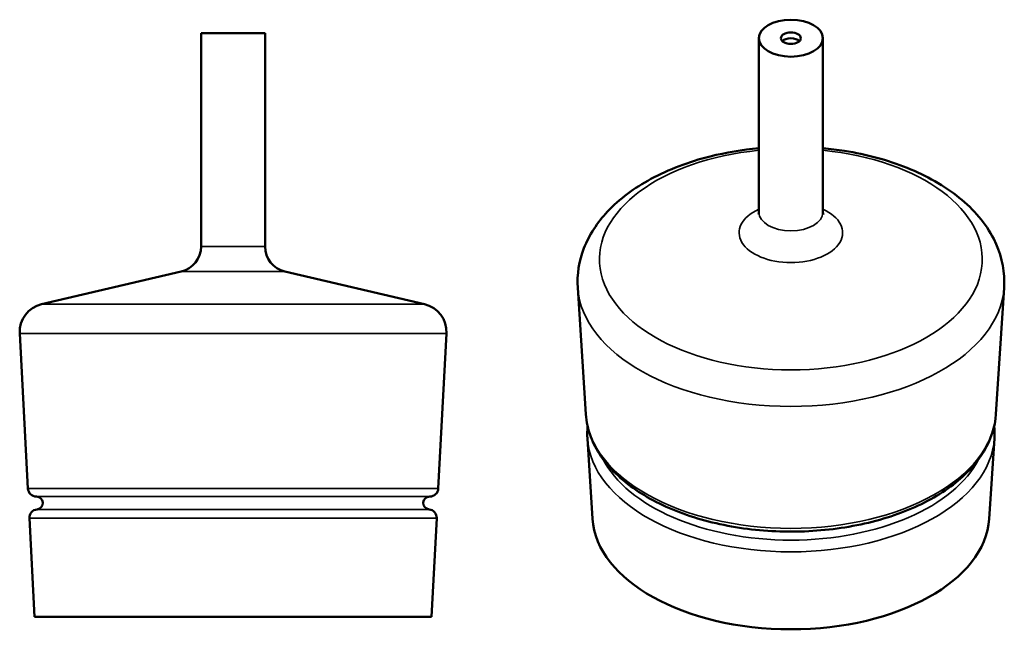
# Model space of a CAD drawing. Header units: millimetres. Extents: x 68 to 760, y 89 to 517.
import ezdxf

# ---------------------------------------------------------------- set-up
doc = ezdxf.new("R2010")
doc.units = ezdxf.units.MM
doc.header["$LTSCALE"] = 2
doc.layers.add('Visibile (ISO)', color=7, linetype='Continuous', lineweight=50)
doc.layers.add('Visibile sottile (ISO)', color=7, linetype='Continuous', lineweight=35)

msp = doc.modelspace()

# ---------------------------------------------------------------- linework, layer by layer
at = {"layer": 'Visibile (ISO)'}
for p, q in [((195.72, 507.25), (240.72, 507.25)), ((195.72, 507.25), (195.72, 357.41)), ((240.72, 507.25), (240.72, 357.41)), ((587.84, 503.81), (587.84, 381.47)), ((632.84, 503.81), (632.84, 381.47)), ((181.81, 339.88), (83.66, 316.95)), ((254.62, 339.88), (352.77, 316.95)), ((466.2, 239.6), (460.47, 328.46)), ((754.49, 239.6), (760.21, 328.46)), ((73.97, 187.44), (68.24, 296.43)), ((362.46, 187.44), (368.19, 296.43)), ((470.94, 166.05), (467.3, 222.5)), ((749.75, 166.05), (753.39, 222.5)), ((80.01, 181.76), (79.96, 181.76)), ((356.43, 181.76), (356.47, 181.76)), ((78.71, 97.25), (75.07, 166.47)), ((357.72, 97.25), (361.36, 166.47)), ((78.71, 97.25), (357.72, 97.25))]:
    msp.add_line(p, q, dxfattribs=at)
for centre, radius, start, end in [((177.72, 357.41), 18, 283.1515, 0), ((258.72, 357.41), 18, 180, 256.8485), ((88.21, 297.48), 20, 103.15137, 183.00961), ((348.22, 297.48), 20, 356.99039, 76.84863), ((79.96, 187.76), 6, 183.00879, 269.99632), ((356.47, 187.76), 6, 270.00368, 356.99121), ((80, 177.25), 4.51, 275.79891, 89.99239), ((356.43, 177.25), 4.51, 90.00761, 264.20109), ((81.07, 166.79), 6, 95.79901, 183.00959), ((355.36, 166.79), 6, 356.99041, 84.20099)]:
    msp.add_arc(centre, radius, start, end, dxfattribs=at)
for major_axis in [(22.5, 0), (7, 0)]:
    msp.add_ellipse((610.34, 503.81), major_axis=major_axis, ratio=0.57735, dxfattribs=at)
for centre, major_axis, start_param, end_param in [((610.34, 499.73), (7, 0), 0.529467, 2.612125), ((610.33, 331.68), (-149.96, 0), 0.037185, 0.037187), ((610.36, 331.68), (149.96, 0), 6.245999, 6.246), ((610.3, 225.57), (-143.09, 0), 0.037185, 0.037187), ((610.37, 225.57), (143.11, 0), 6.245999, 6.246), ((610.34, 169.05), (139.5, 0), 3.178779, 6.245999)]:
    msp.add_ellipse(centre, major_axis=major_axis, ratio=0.57735, start_param=start_param, end_param=end_param, dxfattribs=at)
for points, knots in [([(460.47, 328.46), (459.87, 337.86), (461.42, 347.36), (468.51, 365.63), (474.25, 374.29), (489.83, 390.9), (500.19, 398.54), (524.46, 411.67), (538.58, 416.98), (564.63, 423.52), (576.14, 425.46), (587.84, 426.55)], [3.494985, 3.494985, 3.494985, 3.494985, 3.752649, 3.752649, 4.028475, 4.028475, 4.350136, 4.350136, 4.69267, 4.69267, 4.943444, 4.943444, 4.943444, 4.943444]), ([(632.84, 426.55), (637.94, 426.08), (642.99, 425.44), (663.51, 422.18), (678.43, 418.17), (705.8, 407.18), (718.24, 400.17), (738.93, 383.45), (747.31, 373.75), (757.7, 353.31), (760.36, 342.89), (760.34, 331.09), (760.3, 329.77), (760.21, 328.46)], [5.262491, 5.262491, 5.262491, 5.262491, 5.37157, 5.37157, 5.710862, 5.710862, 6.053538, 6.053538, 6.388238, 6.388238, 6.674874, 6.674874, 6.710949, 6.710949, 6.710949, 6.710949]), ([(587.51, 379.86), (587.51, 379.86), (587.55, 379.93), (587.7, 380.32), (587.84, 380.89), (587.84, 381.47)], [8.7030575, 8.7030575, 8.7030575, 8.7030575, 8.8092268, 8.8092268, 9.0341998, 9.0341998, 9.0341998, 9.0341998]), ([(632.84, 381.47), (632.84, 380.66), (633.14, 379.93), (633.18, 379.87), (633.18, 379.86), (633.18, 379.86)], [5.8926071, 5.8926071, 5.8926071, 5.8926071, 6.2067664, 6.2067664, 6.2237494, 6.2237494, 6.2237494, 6.2237494]), ([(754.49, 239.6), (753.91, 230.7), (751.03, 221.91), (740.94, 205.1), (733.53, 197.13), (714.77, 182.78), (703.27, 176.47), (677.52, 166.34), (663.27, 162.52), (633.52, 157.74), (618.03, 156.77), (587.33, 157.73), (572.12, 159.66), (543.43, 166.27), (529.97, 170.94), (506.11, 182.67), (495.73, 189.73), (479.3, 205.62), (473.2, 214.45), (467.71, 228.96), (466.54, 234.26), (466.2, 239.6)], [0.427764, 0.427764, 0.427764, 0.427764, 0.723996, 0.723996, 1.037123, 1.037123, 1.363064, 1.363064, 1.689877, 1.689877, 2.015529, 2.015529, 2.340823, 2.340823, 2.666812, 2.666812, 2.993887, 2.993887, 3.317383, 3.317383, 3.494985, 3.494985, 3.494985, 3.494985]), ([(753.23, 231.05), (753.45, 228.83), (753.54, 226.6), (753.45, 223.74), (753.43, 223.12), (753.39, 222.5)], [6.61540428, 6.61540428, 6.61540428, 6.61540428, 6.69007977, 6.69007977, 6.71094859, 6.71094859, 6.71094859, 6.71094859])]:
    msp.add_open_spline(points, degree=3, knots=knots, dxfattribs=at)
msp.add_open_spline([(467.3, 222.5), (467.12, 225.35), (467.17, 228.21), (467.46, 231.05)], degree=3, dxfattribs=at)
at = {"layer": 'Visibile sottile (ISO)'}
for p, q in [((195.72, 357.41), (240.72, 357.41)), ((254.62, 339.88), (181.81, 339.88)), ((83.66, 316.95), (352.77, 316.95)), ((68.24, 296.43), (368.19, 296.43)), ((73.97, 187.44), (362.46, 187.44)), ((79.96, 181.76), (356.47, 181.76)), ((80.01, 181.76), (356.43, 181.76)), ((75.07, 166.47), (361.36, 166.47)), ((80.46, 172.76), (355.97, 172.76))]:
    msp.add_line(p, q, dxfattribs=at)
for centre, major_axis, start_param, end_param in [((610.34, 348.44), (134.55, 0), 1.738809, 7.685969), ((610.34, 367.16), (-36.4, 0), 5.378657, 10.329306), ((610.34, 381.47), (22.5, 0), 3.141593, 6.283185), ((610.34, 331.68), (149.97, 0), 3.178779, 6.245999), ((610.34, 242.69), (144.24, 0), 3.178779, 6.245999), ((610.34, 225.57), (143.14, 0), 3.178779, 6.245999), ((610.34, 230.7), (137.76, 0), 3.426284, 5.998494)]:
    msp.add_ellipse(centre, major_axis=major_axis, ratio=0.57735, start_param=start_param, end_param=end_param, dxfattribs=at)

doc.saveas('drawing.dxf')
